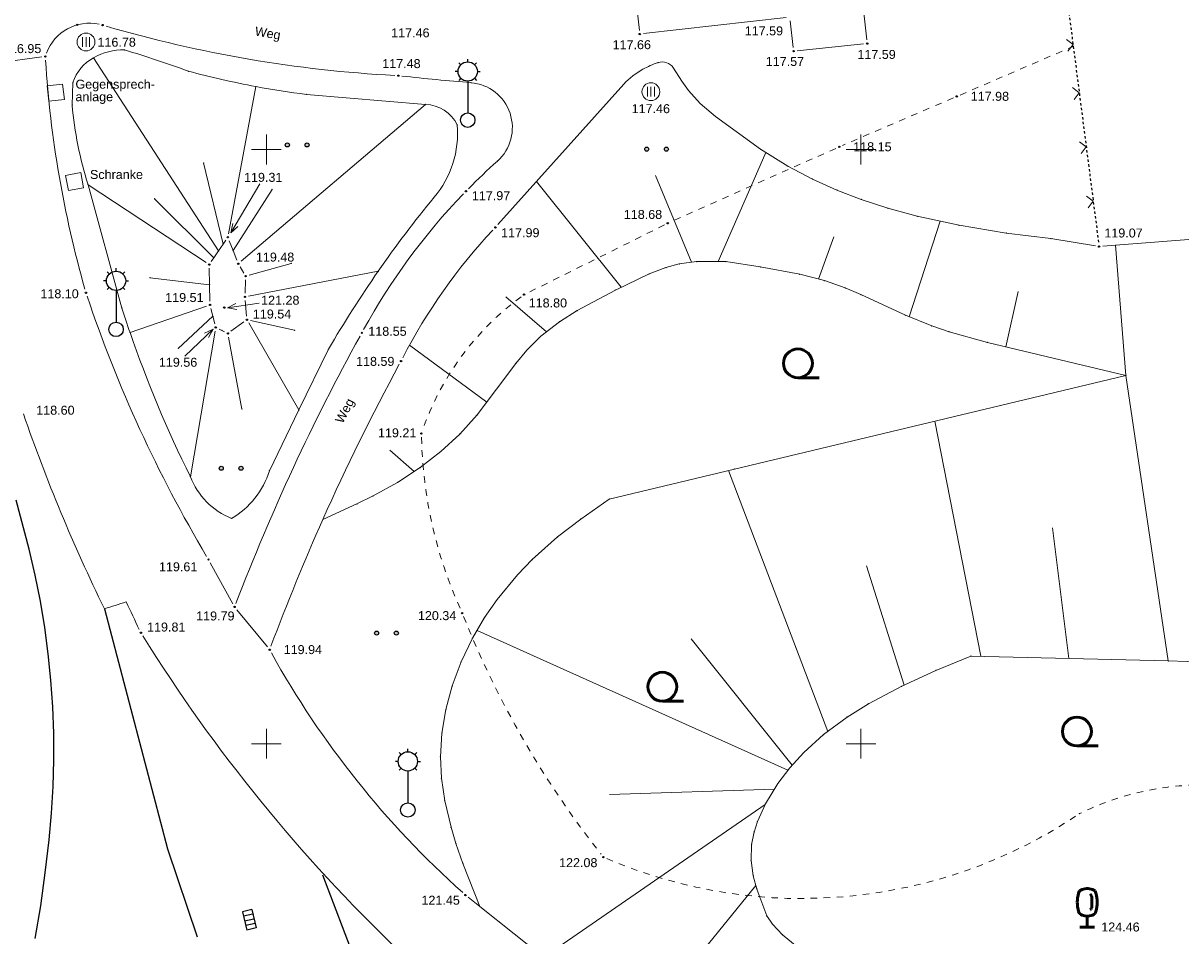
# Model space of a CAD drawing. Header units: metres. Extents: x 32377355 to 32378041, y 5707167 to 5708004.
# Tile 14 of 80: x 32377540 to 32377588, y 5707417 to 5707455. Entities that reach past the tile are written whole.
import ezdxf

# ---------------------------------------------------------------- set-up
doc = ezdxf.new("R2010")
doc.units = ezdxf.units.M
doc.header["$LTSCALE"] = 0.25
for name, pattern in [('LF1', [0]), ('LF2', [2.2, 1.1, -1.1]), ('LF33', [9.2, 0.1, 0, 9.1])]:
    doc.linetypes.add(name, pattern=pattern)
doc.layers.get('0').update_dxf_attribs({"color": 1, "linetype": 'CONTINUOUS'})
for name, color, linetype, lineweight in [('Bauwerke_ Einrichtungen_ Siedlungsf.', 201, 'CONTINUOUS', 25), ('Bauwerke_ Einrichtungen_ Verkehr', 40, 'CONTINUOUS', 25), ('Ebene 71', 71, 'CONTINUOUS', 0), ('Ebene 9082', 7, 'CONTINUOUS', 18), ('Neues Aufmaß Süd', 122, 'CONTINUOUS', 0), ('Text zu Ebene 9082', 66, 'CONTINUOUS', 0)]:
    doc.layers.add(name, color=color, linetype=linetype, lineweight=lineweight)
doc.styles.add('Schrift rechtsgenei', font='Arial.ttf')

# ---------------------------------------------------------------- blocks, each defined once
blk = doc.blocks.new('*X2')
at = {"color": 7, "linetype": 'LF1', "lineweight": 18}
for p, q in [((32377587.92322, 5707428.479045), (32377586.143723, 5707440.491003)), ((32377580.044312, 5707428.677438), (32377578.11326, 5707438.56851)), ((32377573.610555, 5707425.518502), (32377569.434865, 5707436.490877)), ((32377583.749963, 5707428.584127), (32377583.058368, 5707434.085465)), ((32377576.818133, 5707427.460417), (32377575.235222, 5707432.480487)), ((32377571.934092, 5707423.880935), (32377558.856995, 5707429.762438)), ((32377572.113568, 5707424.095182), (32377567.856675, 5707429.406027)), ((32377571.362245, 5707423.086365), (32377564.42761, 5707422.857182)), ((32377570.968803, 5707422.43578), (32377561.662685, 5707416.01396)), ((32377570.587418, 5707419.02806), (32377568.23246, 5707416.132798)), ((32377572.988835, 5707416.018543), (32377569.580575, 5707411.098482)), ((32377576.110808, 5707413.591725), (32377574.633658, 5707411.379723)), ((32377579.028818, 5707410.751667), (32377576.85121, 5707407.526117)), ((32377581.983252, 5707407.934887), (32377581.306565, 5707406.98239))]:
    blk.add_line(p, q, dxfattribs=at)
blk = doc.blocks.new('*X11')
at = {"color": 7, "linetype": 'LF1', "lineweight": 18}
for p, q in [((32377568.995185, 5707445.283267), (32377571.000008, 5707449.870248)), ((32377567.879898, 5707445.254603), (32377566.360633, 5707448.896092)), ((32377564.924405, 5707444.20049), (32377561.36, 5707448.652945)), ((32377577.029243, 5707442.957532), (32377578.328688, 5707446.981515)), ((32377573.222885, 5707444.54129), (32377573.861942, 5707446.316705)), ((32377581.092365, 5707441.692715), (32377581.618343, 5707444.023045)), ((32377561.7718, 5707442.32178), (32377560.070553, 5707443.799287)), ((32377559.263228, 5707439.363137), (32377556.016107, 5707441.76237)), ((32377556.211268, 5707436.447773), (32377555.190925, 5707437.34156))]:
    blk.add_line(p, q, dxfattribs=at)
blk = doc.blocks.new('S112')
at = {"color": 0, "lineweight": -2}
for p, q in [((-0.4, 0.4), (0, 0)), ((0, 0), (0.4, 0.4))]:
    blk.add_line(p, q, dxfattribs=at)
blk = doc.blocks.new('S324', base_point=(0, 0.5))
at = {"color": 0, "lineweight": -2}
for p, q in [((-0.5, 0.5), (0.5, 0.5)), ((-0.5, -0.5), (-0.5, 0.5)), ((0.5, 0.5), (0.5, -0.5)), ((0.5, -0.5), (-0.5, -0.5))]:
    blk.add_line(p, q, dxfattribs=at)
blk = doc.blocks.new('S163')
at = {"lineweight": -2}
blk.add_hatch(color=0, dxfattribs=at).paths.add_polyline_path([(0, 0.031635, -1), (0, -0.031635, -1)], flags=0)
at = {"color": 0, "lineweight": -2}
blk.add_circle((0, 0), 0.031635, dxfattribs=at)
blk = doc.blocks.new('S146')
at = {"color": 0, "lineweight": -2}
for p, q in [((-0.2, 0.275), (-0.2, -0.275)), ((0, 0.275), (0, -0.275)), ((0.2, -0.275), (0.2, 0.275))]:
    blk.add_line(p, q, dxfattribs=at)
blk.add_circle((0, 0), 0.5, dxfattribs=at)
blk = doc.blocks.new('Gras_ Grünanlage_ -fläche_ -land')
at = {"lineweight": -2}
h = blk.add_hatch(color=0, dxfattribs=at)
h.paths.add_polyline_path([(-0.415, 0.085, -1), (-0.415, -0.085, -1)], flags=0)
h.paths.add_polyline_path([(0.415, 0.085, -1), (0.415, -0.085, -1)], flags=0)
at = {"color": 0, "lineweight": -2}
for centre in [(-0.415, 0), (0.415, 0)]:
    blk.add_circle(centre, 0.085, dxfattribs=at)
blk = doc.blocks.new('Baumbestand_ Laubholz', base_point=(0.0007, 0))
at = {"color": 0, "lineweight": -2}
blk.add_line((-0.09557, -0.40303), (0.5, -0.40303), dxfattribs=at)
blk.add_circle((-0.09557, 0), 0.40443, dxfattribs=at)
blk = doc.blocks.new('Straßensinkkasten (NW)', base_point=(0, 0.25))
at = {"color": 0, "lineweight": -2}
for p, q in [((-0.5, 0.25), (0.5, 0.25)), ((-0.5, 0.25), (-0.5, -0.25)), ((-0.25, 0.25), (-0.25, -0.25)), ((0, -0.25), (0, 0.25)), ((0.25, 0.25), (0.25, -0.25)), ((0.5, 0.25), (0.5, -0.25)), ((-0.5, -0.25), (0.5, -0.25))]:
    blk.add_line(p, q, dxfattribs=at)
blk = doc.blocks.new('Laterne_ elektrisch', base_point=(0, -0.3945))
at = {"color": 0, "lineweight": -2}
for p, q in [((-0.0996, 0.4165), (-0.1295, 0.4465)), ((0, 0.45775), (0, 0.5)), ((0.0996, 0.4165), (0.1295, 0.4465)), ((-0.14085, 0.3169), (-0.1831, 0.3169)), ((-0.0996, 0.2173), (-0.1295, 0.1875)), ((0, 0.17605), (0, -0.28875)), ((0.0996, 0.2173), (0.1295, 0.1875)), ((0.14085, 0.3169), (0.1831, 0.3169))]:
    blk.add_line(p, q, dxfattribs=at)
for centre, radius in [((0, 0.3169), 0.14085), ((0, -0.3945), 0.10565)]:
    blk.add_circle(centre, radius, dxfattribs=at)
blk = doc.blocks.new('Laubbaum', base_point=(0, -0.5))
at = {"color": 0, "lineweight": -2}
for p, q in [((-0.248985, 0.261985), (-0.23832, 0.32084)), ((-0.23832, 0.32084), (-0.223465, 0.378775)), ((-0.223465, 0.378775), (-0.2045, 0.4355)), ((-0.2045, 0.4355), (-0.170865, 0.45636)), ((-0.170865, 0.45636), (-0.13513, 0.47336)), ((-0.13513, 0.47336), (-0.097725, 0.4863)), ((-0.097725, 0.4863), (-0.05912, 0.495015)), ((-0.05912, 0.495015), (-0.01979, 0.4994)), ((-0.01979, 0.4994), (0.01979, 0.4994)), ((0.01979, 0.4994), (0.05912, 0.495015)), ((0.05912, 0.495015), (0.097725, 0.4863)), ((0.072, 0.3585), (0.09129, 0.335215)), ((0.09129, 0.335215), (0.105485, 0.308515)), ((0.097725, 0.4863), (0.13513, 0.47336)), ((0.105485, 0.308515), (0.114, 0.2795)), ((0.13513, 0.47336), (0.170865, 0.45636)), ((0.170865, 0.45636), (0.2045, 0.4355)), ((0.2045, 0.4355), (0.223465, 0.378775)), ((0.223465, 0.378775), (0.23832, 0.32084)), ((0.23832, 0.32084), (0.248985, 0.261985)), ((-0.25755, 0.14275), (-0.255405, 0.20252)), ((-0.255405, 0.08298), (-0.25755, 0.14275)), ((-0.255405, 0.20252), (-0.248985, 0.261985)), ((-0.248985, 0.023515), (-0.255405, 0.08298)), ((-0.23832, -0.03534), (-0.248985, 0.023515)), ((0.114, 0), (0.104515, -0.021505)), ((0.114, 0.2795), (0.118245, 0.13975)), ((0.118245, 0.13975), (0.114, 0)), ((0.248985, 0.023515), (0.23832, -0.03534)), ((0.248985, 0.261985), (0.255405, 0.20252)), ((0.255405, 0.08298), (0.248985, 0.023515)), ((0.255405, 0.20252), (0.25755, 0.14275)), ((0.25755, 0.14275), (0.255405, 0.08298)), ((-0.223465, -0.093275), (-0.23832, -0.03534)), ((-0.2045, -0.15), (-0.223465, -0.093275)), ((-0.17082, -0.170725), (-0.2045, -0.15)), ((-0.135065, -0.187615), (-0.17082, -0.170725)), ((-0.097665, -0.200465), (-0.135065, -0.187615)), ((-0.05908, -0.20912), (-0.097665, -0.200465)), ((-0.019775, -0.213475), (-0.05908, -0.20912)), ((0.019775, -0.213475), (-0.019775, -0.213475)), ((0, -0.2205), (0, -0.5)), ((0.05908, -0.20912), (0.019775, -0.213475)), ((0.097665, -0.200465), (0.05908, -0.20912)), ((0.09082, -0.04061), (0.0735, -0.0565)), ((0.104515, -0.021505), (0.09082, -0.04061)), ((0.135065, -0.187615), (0.097665, -0.200465)), ((0.17082, -0.170725), (0.135065, -0.187615)), ((0.2045, -0.15), (0.17082, -0.170725)), ((0.223465, -0.093275), (0.2045, -0.15)), ((0.23832, -0.03534), (0.223465, -0.093275)), ((0.1905, -0.5), (-0.1905, -0.5))]:
    blk.add_line(p, q, dxfattribs=at)

msp = doc.modelspace()

# ---------------------------------------------------------------- linework, layer by layer
at = {"layer": 'Bauwerke_ Einrichtungen_ Verkehr', "color": 37, "linetype": 'Continuous', "lineweight": 25, "true_color": 0x805c3b}
for p, q in [((32377540.025722, 5707433.184003), (32377539.482723, 5707435.248003)), ((32377540.278723, 5707432.093003), (32377540.025722, 5707433.184003)), ((32377540.496723, 5707430.995002), (32377540.278723, 5707432.093003)), ((32377540.680723, 5707429.890003), (32377540.496723, 5707430.995002)), ((32377543.187723, 5707430.676002), (32377545.845723, 5707420.572003)), ((32377540.827723, 5707428.780002), (32377540.680723, 5707429.890003)), ((32377540.939723, 5707427.667003), (32377540.827723, 5707428.780002)), ((32377541.015723, 5707426.550002), (32377540.939723, 5707427.667003)), ((32377541.056722, 5707425.431002), (32377541.015723, 5707426.550002)), ((32377541.060723, 5707424.312002), (32377541.056722, 5707425.431002)), ((32377541.028723, 5707423.193002), (32377541.060723, 5707424.312002)), ((32377540.961723, 5707422.075002), (32377541.028723, 5707423.193002)), ((32377540.858723, 5707420.960002), (32377540.961723, 5707422.075002)), ((32377540.702723, 5707419.568002), (32377540.858723, 5707420.960002)), ((32377545.845723, 5707420.572003), (32377547.086723, 5707416.873003)), ((32377540.508723, 5707418.181002), (32377540.702723, 5707419.568002)), ((32377554.290723, 5707414.411002), (32377552.379723, 5707419.465002)), ((32377540.276723, 5707416.799003), (32377540.508723, 5707418.181002))]:
    msp.add_line(p, q, dxfattribs=at)
at = {"layer": 'Ebene 71', "color": 7, "linetype": 'Continuous', "lineweight": 9}
for p, q in [((32377549.999722, 5707449.372003), (32377549.999722, 5707450.622003)), ((32377574.999722, 5707449.372003), (32377574.999722, 5707450.622003)), ((32377549.374722, 5707449.997003), (32377550.624722, 5707449.997003)), ((32377574.374722, 5707449.997003), (32377575.624722, 5707449.997003)), ((32377549.999722, 5707424.372003), (32377549.999722, 5707425.622003)), ((32377574.999722, 5707424.372003), (32377574.999722, 5707425.622003)), ((32377549.374722, 5707424.997003), (32377550.624722, 5707424.997003)), ((32377574.374722, 5707424.997003), (32377575.624722, 5707424.997003))]:
    msp.add_line(p, q, dxfattribs=at)
at = {"layer": 'Neues Aufmaß Süd', "color": 7, "linetype": 'LF33', "lineweight": 25}
for p, q in [((32377582.14035, 5707468.224697), (32377583.93076, 5707454.331848)), ((32377583.93076, 5707454.331848), (32377584.996093, 5707446.065305))]:
    msp.add_line(p, q, dxfattribs=at)
at = {"layer": 'Neues Aufmaß Süd', "color": 7, "linetype": 'LF1', "lineweight": 18}
for p, q in [((32377565.533108, 5707456.359853), (32377565.683733, 5707455.006622)), ((32377575.25159, 5707454.604605, 117.59), (32377575.123853, 5707455.742398, 117.6)), ((32377565.853328, 5707454.871108, 117.653), (32377571.855115, 5707455.543895, 117.595)), ((32377572.02523, 5707455.40844, 117.59), (32377572.154213, 5707454.284563, 117.572)), ((32377572.32447, 5707454.147785, 117.57), (32377575.115973, 5707454.43622, 117.588)), ((32377540.551502, 5707453.88773), (32377536.084888, 5707453.292912)), ((32377547.985723, 5707445.727002), (32377542.72565, 5707453.849143)), ((32377567.114567, 5707453.420705), (32377567.463723, 5707452.876002)), ((32377541.860142, 5707452.816117), (32377541.832225, 5707451.866852)), ((32377565.030122, 5707452.748202), (32377559.730207, 5707446.83436)), ((32377567.463723, 5707452.876002), (32377567.749722, 5707452.483002)), ((32377548.404795, 5707446.452977), (32377549.556198, 5707452.645193)), ((32377556.685433, 5707451.894772), (32377551.687828, 5707452.31357)), ((32377567.749722, 5707452.483002), (32377568.235723, 5707451.934003)), ((32377548.935608, 5707445.291595), (32377556.685433, 5707451.894772)), ((32377568.235723, 5707451.934003), (32377568.878723, 5707451.389003)), ((32377568.878723, 5707451.389003), (32377570.783723, 5707450.005002)), ((32377570.783723, 5707450.005002), (32377571.929722, 5707449.291002)), ((32377548.181223, 5707446.014503), (32377547.360963, 5707449.432185)), ((32377571.929722, 5707449.291002), (32377572.958723, 5707448.750002)), ((32377547.466598, 5707445.236652), (32377542.502295, 5707448.516507)), ((32377542.502295, 5707448.516507), (32377543.926195, 5707443.323467)), ((32377572.958723, 5707448.750002), (32377573.992723, 5707448.287003)), ((32377547.790222, 5707445.439502), (32377545.294913, 5707447.92453)), ((32377548.597723, 5707445.747003), (32377550.236678, 5707448.315402)), ((32377573.992723, 5707448.287003), (32377575.017723, 5707447.894002)), ((32377575.017723, 5707447.894002), (32377576.139722, 5707447.527002)), ((32377576.139722, 5707447.527002), (32377577.371723, 5707447.190003)), ((32377577.371723, 5707447.190003), (32377579.129723, 5707446.807002)), ((32377579.129723, 5707446.807002), (32377581.111722, 5707446.483002)), ((32377581.111722, 5707446.483002), (32377582.991723, 5707446.247003)), ((32377585.70821, 5707445.968065), (32377592.938723, 5707446.543003)), ((32377547.985723, 5707445.727002), (32377548.181223, 5707446.014503)), ((32377548.181223, 5707446.014503), (32377548.290373, 5707446.175018)), ((32377548.433533, 5707446.159335), (32377548.597723, 5707445.747003)), ((32377582.991723, 5707446.247003), (32377584.864208, 5707445.938005)), ((32377585.1688, 5707445.925175), (32377585.70821, 5707445.968065)), ((32377585.70821, 5707445.968065), (32377586.143723, 5707440.491003)), ((32377547.68107, 5707445.278987), (32377547.790222, 5707445.439502)), ((32377547.790222, 5707445.439502), (32377547.985723, 5707445.727002)), ((32377548.597723, 5707445.747003), (32377548.761913, 5707445.33467)), ((32377547.612723, 5707444.305502), (32377547.597985, 5707444.998475)), ((32377548.896425, 5707445.05955, 119.492), (32377549.049018, 5707444.799452, 119.513)), ((32377549.274545, 5707444.708592), (32377551.042, 5707445.20587)), ((32377566.091722, 5707444.761002), (32377566.800723, 5707445.027002)), ((32377566.800723, 5707445.027002), (32377567.362723, 5707445.180003)), ((32377567.362723, 5707445.180003), (32377568.083723, 5707445.284002)), ((32377568.083723, 5707445.284002), (32377569.323723, 5707445.283002)), ((32377569.323723, 5707445.283002), (32377570.770723, 5707445.054003)), ((32377570.770723, 5707445.054003), (32377572.425723, 5707444.745002)), ((32377547.612723, 5707444.305502), (32377545.099475, 5707444.602098)), ((32377549.121953, 5707444.513512, 119.533), (32377549.10449, 5707443.95149, 119.566)), ((32377549.250515, 5707443.827032), (32377554.703035, 5707444.876768)), ((32377564.679722, 5707444.083003), (32377566.091722, 5707444.761002)), ((32377572.425723, 5707444.745002), (32377573.462723, 5707444.480003)), ((32377573.462723, 5707444.480003), (32377574.339722, 5707444.174003)), ((32377547.627457, 5707443.61253), (32377547.612723, 5707444.305502)), ((32377563.071723, 5707443.223002), (32377564.679722, 5707444.083003)), ((32377574.339722, 5707444.174003), (32377575.003723, 5707443.893002)), ((32377549.11246, 5707443.644968, 119.569), (32377549.166983, 5707442.990035, 119.546)), ((32377575.003723, 5707443.893002), (32377576.869723, 5707443.022002)), ((32377547.485498, 5707443.409087), (32377544.26513, 5707442.302255)), ((32377547.751223, 5707442.984502), (32377547.66852, 5707443.310162)), ((32377562.319722, 5707442.747003), (32377563.071723, 5707443.223002)), ((32377576.869723, 5707443.022002), (32377577.980723, 5707442.573002)), ((32377547.751223, 5707442.984502), (32377546.29523, 5707441.625175)), ((32377547.833923, 5707442.65884), (32377547.751223, 5707442.984502)), ((32377549.055503, 5707442.746717, 119.548), (32377548.50594, 5707442.347285, 119.585)), ((32377549.256338, 5707442.703917), (32377551.36682, 5707439.037985)), ((32377549.329613, 5707442.80362), (32377551.183343, 5707442.390785)), ((32377561.542723, 5707442.144002), (32377562.319722, 5707442.747003)), ((32377577.980723, 5707442.573002), (32377578.711723, 5707442.327003)), ((32377547.845927, 5707442.35862), (32377546.801975, 5707436.232068)), ((32377548.126722, 5707442.383503), (32377548.009288, 5707442.441758)), ((32377548.244155, 5707442.325245), (32377548.126722, 5707442.383503)), ((32377548.40961, 5707442.105992), (32377548.968945, 5707439.077372)), ((32377560.945723, 5707441.549003), (32377561.542723, 5707442.144002)), ((32377578.711723, 5707442.327003), (32377580.317722, 5707441.877002)), ((32377551.36682, 5707439.037985), (32377552.609237, 5707441.592625)), ((32377560.483723, 5707440.996002), (32377560.945723, 5707441.549003)), ((32377580.317722, 5707441.877002), (32377586.143723, 5707440.491003)), ((32377558.867723, 5707438.834002), (32377560.483723, 5707440.996002)), ((32377586.143723, 5707440.491003), (32377569.681722, 5707436.550002)), ((32377550.1244, 5707436.483347), (32377551.36682, 5707439.037985)), ((32377558.130723, 5707438.022002), (32377558.867723, 5707438.834002)), ((32377557.334723, 5707437.289002), (32377558.130723, 5707438.022002)), ((32377556.469723, 5707436.617003), (32377557.334723, 5707437.289002)), ((32377555.516723, 5707435.993002), (32377556.469723, 5707436.617003)), ((32377569.681722, 5707436.550002), (32377564.416723, 5707435.289002)), ((32377554.486722, 5707435.424003), (32377555.516723, 5707435.993002)), ((32377553.807723, 5707435.090002), (32377554.486722, 5707435.424003)), ((32377564.416723, 5707435.289002), (32377563.218722, 5707434.450002)), ((32377552.37407, 5707434.434675), (32377553.807723, 5707435.090002)), ((32377563.218722, 5707434.450002), (32377562.243723, 5707433.698002)), ((32377562.243723, 5707433.698002), (32377561.180723, 5707432.746002)), ((32377547.637738, 5707432.612452, 119.623), (32377548.587708, 5707430.88555, 119.774)), ((32377561.180723, 5707432.746002), (32377560.558722, 5707432.100003)), ((32377560.558722, 5707432.100003), (32377559.706723, 5707431.069002)), ((32377559.706723, 5707431.069002), (32377559.174723, 5707430.304003)), ((32377548.759165, 5707430.632315, 119.796), (32377550.041278, 5707429.070687, 119.933)), ((32377559.174723, 5707430.304003), (32377558.663723, 5707429.433002)), ((32377558.663723, 5707429.433002), (32377558.189723, 5707428.438002)), ((32377558.189723, 5707428.438002), (32377557.816723, 5707427.433002)), ((32377579.624722, 5707428.688002), (32377578.153723, 5707428.084002)), ((32377587.92322, 5707428.479045), (32377579.624722, 5707428.688002)), ((32377589.64524, 5707428.422997), (32377587.92322, 5707428.479045)), ((32377578.153723, 5707428.084002), (32377576.718722, 5707427.414002)), ((32377557.816723, 5707427.433002), (32377557.551723, 5707426.444002)), ((32377576.718722, 5707427.414002), (32377575.313723, 5707426.682002)), ((32377557.551723, 5707426.444002), (32377557.383723, 5707425.445002)), ((32377575.313723, 5707426.682002), (32377574.417723, 5707426.120002)), ((32377574.417723, 5707426.120002), (32377573.428723, 5707425.383003)), ((32377557.383723, 5707425.445002), (32377557.320723, 5707424.453002)), ((32377573.428723, 5707425.383003), (32377572.597723, 5707424.626002)), ((32377572.597723, 5707424.626002), (32377572.016723, 5707423.989002)), ((32377557.320723, 5707424.453002), (32377557.360723, 5707423.546002)), ((32377557.360723, 5707423.546002), (32377557.496723, 5707422.602002)), ((32377572.016723, 5707423.989002), (32377571.506723, 5707423.322003)), ((32377571.506723, 5707423.322003), (32377570.983723, 5707422.469003)), ((32377557.496723, 5707422.602002), (32377557.763723, 5707421.483002)), ((32377570.983723, 5707422.469003), (32377570.648722, 5707421.723002)), ((32377570.648722, 5707421.723002), (32377570.508723, 5707421.281003)), ((32377557.763723, 5707421.483002), (32377557.971723, 5707420.806002)), ((32377570.508723, 5707421.281003), (32377570.405723, 5707420.753003)), ((32377557.971723, 5707420.806002), (32377558.266723, 5707419.960002)), ((32377570.405723, 5707420.753003), (32377570.383723, 5707420.087002)), ((32377558.266723, 5707419.960002), (32377558.97084, 5707418.156372)), ((32377570.383723, 5707420.087002), (32377570.475722, 5707419.446003)), ((32377570.475722, 5707419.446003), (32377570.626722, 5707418.881002)), ((32377570.626722, 5707418.881002), (32377571.038723, 5707417.753003)), ((32377558.97084, 5707418.156372), (32377558.490875, 5707418.538372)), ((32377562.581567, 5707415.28263), (32377558.97084, 5707418.156372)), ((32377571.038723, 5707417.753003), (32377571.288723, 5707417.405002)), ((32377571.288723, 5707417.405002), (32377571.705722, 5707416.959002)), ((32377571.705722, 5707416.959002), (32377572.299723, 5707416.472002))]:
    msp.add_line(p, q, dxfattribs=at)
at = {"layer": 'Neues Aufmaß Süd', "color": 7, "linetype": 'LF2', "lineweight": 18}
for p, q in [((32377579.170832, 5707452.288575), (32377583.93076, 5707454.331848)), ((32377578.88861, 5707452.167427, 117.98), (32377574.229833, 5707450.167575, 118.144)), ((32377573.948475, 5707450.044452, 118.159), (32377567.017967, 5707446.95355, 118.669)), ((32377566.74019, 5707446.82269, 118.682), (32377560.973253, 5707443.958313, 118.792))]:
    msp.add_line(p, q, dxfattribs=at)
at = {"layer": 'Neues Aufmaß Süd', "color": 7, "linetype": 'LF1', "lineweight": 18}
for centre, radius, start, end in [((32377542.563843, 5707453.373313, 116.879), 1.935446, 78.0415128, 159.4156228), ((32377558.219463, 5707506.128495, 117.146), 53.093708, 253.6360977, 266.9509507), ((32377586.28373, 5707456.625862, 117.523), 45.660966, 183.605103, 195.898695), ((32377543.642492, 5707452.201887), 1.885219, 119.099791, 160.985138), ((32377543.9595, 5707451.753855), 2.431586, 88.1530963, 120.4925493), ((32377529.60263, 5707406.411327), 49.906126, 69.9430352, 73.1870702), ((32377556.239668, 5707488.58876), 36.559661, 254.9039573, 259.4665253), ((32377567.528455, 5707450.355985), 3.458955, 119.3889401, 136.2430091), ((32377567.533888, 5707450.359052), 3.458953, 107.8723755, 119.4922935), ((32377566.643913, 5707453.119017), 0.559045, 32.6596683, 107.8723053), ((32377567.399737, 5707559.798787), 107.352927, 263.74398537, 265.29967037), ((32377558.44746, 5707450.917792), 1.89548, 311.8616885, 85.2996295), ((32377556.239668, 5707488.58876), 36.559659, 259.466522, 262.847861), ((32377557.40165, 5707453.238567), 15.629734, 185.0349368, 197.5849958), ((32377556.631575, 5707450.341098), 1.554607, 26.2741379, 88.0146859), ((32377553.900815, 5707450.675305), 4.139913, 319.4919639, 4.9048109), ((32377577.637625, 5707429.501242), 26.860929, 131.8617295, 135.4419155), ((32377577.637625, 5707429.501242, 118.261), 26.860927, 136.0970282, 151.2577662), ((32377595.38047, 5707416.63346), 49.521088, 140.7193839, 145.2268359), ((32377577.18701, 5707430.128885, 118.289), 24.157684, 136.9881258, 152.6390988), ((32377595.38047, 5707416.63346), 49.521089, 145.2268371, 149.7342891), ((32377596.462675, 5707461.988455, 118.853), 56.975173, 198.5907764, 210.7248924), ((32377592.30028, 5707458.811837), 50.793127, 197.7539786, 198.9677406), ((32377592.30028, 5707458.811837), 50.793129, 198.9677406, 206.3941556), ((32377632.81025, 5707398.712442, 119.17), 90.041348, 151.15761343, 159.05854343), ((32377637.800843, 5707396.408157), 93.508018, 151.5462011, 156.0044401), ((32377608.009263, 5707462.40374), 72.169811, 199.02500069, 206.08003169), ((32377549.711285, 5707437.363967), 3.121743, 201.2590869, 247.8241949), ((32377546.719175, 5707437.544112), 3.566622, 300.5673737, 342.6976157), ((32377637.800843, 5707396.408157), 93.508017, 156.00443934, 159.53887534), ((32377521.885382, 5707499.630277), 72.169812, 287.1677122, 287.9312642), ((32377609.599358, 5707461.279932), 72.169811, 204.83687033, 205.85845033), ((32377602.69162, 5707465.569692, 120.586), 68.187536, 211.90221881, 226.25536781), ((32377583.95593, 5707447.489487, 120.695), 38.564776, 208.9582558, 228.2095018)]:
    msp.add_arc(centre, radius, start, end, dxfattribs=at)
at = {"layer": 'Neues Aufmaß Süd', "color": 7, "linetype": 'LF2', "lineweight": 18}
for centre, radius, start, end in [((32377567.652897, 5707434.337612, 119.003), 11.735502, 126.2637415, 160.8137815), ((32377575.079238, 5707438.28853, 119.778), 18.561063, 181.213444, 204.346549), ((32377595.777733, 5707445.35039, 121.21), 40.376366, 201.8024319, 218.2612559), ((32377589.399767, 5707411.464565), 11.803816, 78.3414167, 116.1851027), ((32377572.516665, 5707439.34432), 20.86009, 246.8348954, 304.0317744)]:
    msp.add_arc(centre, radius, start, end, dxfattribs=at)
at = {"layer": 'Neues Aufmaß Süd', "color": 7, "lineweight": 18}
for p in [(32377583.93076, 5707454.331848), (32377542.72565, 5707453.849143), (32377544.037868, 5707454.184178), (32377546.718148, 5707453.290753), (32377566.472343, 5707453.651085), (32377567.114567, 5707453.420705), (32377541.860142, 5707452.816117), (32377558.602785, 5707452.806897), (32377567.463723, 5707452.876002), (32377549.556198, 5707452.645193), (32377551.687828, 5707452.31357), (32377567.749722, 5707452.483002), (32377541.832225, 5707451.866852), (32377556.685433, 5707451.894772), (32377568.235723, 5707451.934003), (32377568.878723, 5707451.389003), (32377558.02557, 5707451.02927), (32377570.783723, 5707450.005002), (32377547.360963, 5707449.432185), (32377559.71238, 5707449.50612), (32377571.929722, 5707449.291002), (32377542.502295, 5707448.516507), (32377572.958723, 5707448.750002), (32377545.294913, 5707447.92453), (32377550.236678, 5707448.315402), (32377557.048453, 5707447.986205), (32377573.992723, 5707448.287003), (32377575.017723, 5707447.894002), (32377576.139722, 5707447.527002), (32377577.371723, 5707447.190003), (32377579.129723, 5707446.807002), (32377581.111722, 5707446.483002), (32377548.181223, 5707446.014503), (32377582.991723, 5707446.247003), (32377585.70821, 5707445.968065), (32377547.790222, 5707445.439502), (32377547.985723, 5707445.727002), (32377548.597723, 5707445.747003), (32377551.042, 5707445.20587), (32377566.800723, 5707445.027002), (32377567.362723, 5707445.180003), (32377568.083723, 5707445.284002), (32377569.323723, 5707445.283002), (32377570.770723, 5707445.054003), (32377545.099475, 5707444.602098), (32377554.703035, 5707444.876768), (32377566.091722, 5707444.761002), (32377572.425723, 5707444.745002), (32377573.462723, 5707444.480003), (32377547.612723, 5707444.305502), (32377564.679722, 5707444.083003), (32377574.339722, 5707444.174003), (32377575.003723, 5707443.893002), (32377543.926195, 5707443.323467), (32377563.071723, 5707443.223002), (32377576.869723, 5707443.022002), (32377547.751223, 5707442.984502), (32377562.319722, 5707442.747003), (32377577.980723, 5707442.573002), (32377544.26513, 5707442.302255), (32377548.126722, 5707442.383503), (32377551.183343, 5707442.390785), (32377561.542723, 5707442.144002), (32377578.711723, 5707442.327003), (32377546.29523, 5707441.625175), (32377552.609237, 5707441.592625), (32377560.945723, 5707441.549003), (32377580.317722, 5707441.877002), (32377560.483723, 5707440.996002), (32377586.143723, 5707440.491003), (32377548.968945, 5707439.077372), (32377551.36682, 5707439.037985), (32377558.867723, 5707438.834002), (32377558.130723, 5707438.022002), (32377557.334723, 5707437.289002), (32377546.801975, 5707436.232068), (32377550.1244, 5707436.483347), (32377556.469723, 5707436.617003), (32377569.681722, 5707436.550002), (32377555.516723, 5707435.993002), (32377554.486722, 5707435.424003), (32377564.416723, 5707435.289002), (32377553.807723, 5707435.090002), (32377548.532985, 5707434.473137), (32377552.37407, 5707434.434675), (32377563.218722, 5707434.450002), (32377562.243723, 5707433.698002), (32377561.180723, 5707432.746002), (32377560.558722, 5707432.100003), (32377559.706723, 5707431.069002), (32377559.174723, 5707430.304003), (32377558.663723, 5707429.433002), (32377558.189723, 5707428.438002), (32377579.624722, 5707428.688002), (32377587.92322, 5707428.479045), (32377578.153723, 5707428.084002), (32377557.816723, 5707427.433002), (32377576.718722, 5707427.414002), (32377557.551723, 5707426.444002), (32377575.313723, 5707426.682002), (32377574.417723, 5707426.120002), (32377557.383723, 5707425.445002), (32377573.428723, 5707425.383003), (32377572.597723, 5707424.626002), (32377557.320723, 5707424.453002), (32377557.360723, 5707423.546002), (32377572.016723, 5707423.989002), (32377571.506723, 5707423.322003), (32377557.496723, 5707422.602002), (32377570.983723, 5707422.469003), (32377570.648722, 5707421.723002), (32377584.191068, 5707422.056993), (32377557.763723, 5707421.483002), (32377570.508723, 5707421.281003), (32377557.971723, 5707420.806002), (32377570.405723, 5707420.753003), (32377558.266723, 5707419.960002), (32377570.383723, 5707420.087002), (32377570.475722, 5707419.446003), (32377570.626722, 5707418.881002), (32377558.916723, 5707418.295002), (32377558.97084, 5707418.156372), (32377571.038723, 5707417.753003), (32377571.288723, 5707417.405002), (32377571.705722, 5707416.959002)]:
    msp.add_point(p, dxfattribs=at)
at = {"layer": 'Text zu Ebene 9082', "color": 7, "linetype": 'Continuous', "lineweight": 18}
for points in [[(32377549.72216, 5707448.55485), (32377548.497242, 5707446.494495)], [(32377548.581433, 5707446.88071), (32377548.497242, 5707446.494495), (32377548.796323, 5707446.752955)], [(32377549.700908, 5707443.526247), (32377548.362048, 5707443.339917)], [(32377548.716238, 5707443.515415), (32377548.362048, 5707443.339917), (32377548.750698, 5707443.267803)], [(32377546.573695, 5707441.30388), (32377547.75455, 5707442.440047)], [(32377547.57099, 5707442.089967), (32377547.75455, 5707442.440047), (32377547.397655, 5707442.27012)]]:
    msp.add_lwpolyline(points, dxfattribs=at)

# ---------------------------------------------------------------- block references
at = {"layer": 'Bauwerke_ Einrichtungen_ Siedlungsf.', "color": 7, "lineweight": 25, "xscale": 0.8, "yscale": 0.8, "zscale": 0.8, "rotation": 283.424}
msp.add_blockref('Straßensinkkasten (NW)', (32377549.474723, 5707417.636002), dxfattribs=at)
at = {"layer": 'Ebene 9082', "color": 7, "lineweight": 25, "xscale": 2.875, "yscale": 2.875, "zscale": 2.875}
for p in [(32377558.465723, 5707451.231003, 117.674), (32377543.677723, 5707442.427002, 118.239), (32377555.948723, 5707422.210002, 120.878)]:
    msp.add_blockref('Laterne_ elektrisch', p, dxfattribs=at)
at = {"layer": 'Ebene 9082', "color": 116, "lineweight": 25, "true_color": 0x008230}
for p in [(32377551.29564, 5707450.186662), (32377566.406985, 5707450.009247), (32377548.515942, 5707436.586145), (32377555.049505, 5707429.652305)]:
    msp.add_blockref('Gras_ Grünanlage_ -fläche_ -land', p, dxfattribs=at)
at = {"layer": 'Ebene 9082', "color": 116, "lineweight": 50, "true_color": 0x008230}
for name, p, xscale, yscale, zscale in [('Baumbestand_ Laubholz', (32377572.496075, 5707441.002145), 1.5, 1.5, 1.5), ('Baumbestand_ Laubholz', (32377566.794353, 5707427.396262), 1.5, 1.5, 1.5), ('Baumbestand_ Laubholz', (32377584.230213, 5707425.511412), 1.5, 1.5, 1.5), ('Laubbaum', (32377584.519723, 5707417.283002, 124.458), 1.625, 1.625, 1.625)]:
    msp.add_blockref(name, p, dxfattribs=dict(at, xscale=xscale, yscale=yscale, zscale=zscale))
at = {"layer": 'Neues Aufmaß Süd', "color": 7, "lineweight": 25, "xscale": 0.88, "yscale": 0.88, "zscale": 0.88}
for p in [(32377542.041723, 5707455.237002, 116.763), (32377543.113722, 5707455.229002, 116.808), (32377565.700723, 5707454.854002, 117.655), (32377575.268723, 5707454.452003, 117.589), (32377540.703722, 5707453.908002, 116.95), (32377572.171723, 5707454.132002, 117.569), (32377555.548723, 5707453.102002, 117.485), (32377579.029723, 5707452.228002, 117.975), (32377574.088723, 5707450.107002, 118.149), (32377558.390723, 5707448.238002, 117.969), (32377566.877723, 5707446.891002, 118.679), (32377559.627723, 5707446.720002, 117.99), (32377548.376722, 5707446.302002, 119.309), (32377585.015723, 5707445.913003, 119.067), (32377547.594723, 5707445.152002, 119.374), (32377548.818723, 5707445.192002, 119.481), (32377549.126722, 5707444.667003, 119.524), (32377542.411722, 5707443.970002, 118.096), (32377547.630723, 5707443.459002, 119.508), (32377549.099723, 5707443.798003, 119.575), (32377560.835723, 5707443.890003, 118.795), (32377548.225722, 5707443.347002, 121.28), (32377547.871723, 5707442.510002, 119.559), (32377549.179722, 5707442.837002, 119.54), (32377548.381723, 5707442.257002, 119.593), (32377554.012722, 5707442.283002, 118.553), (32377555.661722, 5707441.095002, 118.589), (32377556.519723, 5707438.049003, 119.211), (32377547.563723, 5707432.747003, 119.611), (32377548.661722, 5707430.751002, 119.786), (32377558.232723, 5707430.497003, 120.345), (32377544.722723, 5707429.665002, 119.807), (32377550.138723, 5707428.952003, 119.943), (32377564.169723, 5707420.227002, 122.075), (32377558.370723, 5707418.634003, 121.447)]:
    msp.add_blockref('S163', p, dxfattribs=at)
at = {"layer": 'Neues Aufmaß Süd', "color": 7, "lineweight": 18, "xscale": 0.75, "yscale": 0.75, "zscale": 0.75}
for p in [(32377542.413723, 5707454.519002, 116.778), (32377566.169723, 5707452.428002, 117.462)]:
    msp.add_blockref('S146', p, dxfattribs=at)
at = {"layer": 'Neues Aufmaß Süd', "color": 7, "lineweight": 18}
for name, p, xscale, yscale, zscale, rotation in [('S112', (32377583.92068, 5707454.410072), 0.625, 0.625, 0.625, 97.344), ('S324', (32377541.107723, 5707452.709002, 117.023), 0.65, 0.65, 0.65, 6.323), ('S112', (32377584.181752, 5707452.38426), 0.625, 0.625, 0.625, 97.344), ('S112', (32377584.475728, 5707450.103125), 0.625, 0.625, 0.625, 97.344), ('S324', (32377541.874722, 5707448.968003, 117.457), 0.65, 0.65, 0.65, 10.487), ('S112', (32377584.769705, 5707447.82199), 0.625, 0.625, 0.625, 97.344)]:
    msp.add_blockref(name, p, dxfattribs=dict(at, xscale=xscale, yscale=yscale, zscale=zscale, rotation=rotation))
for name in ['*X11', '*X2']:
    msp.add_blockref(name, (0, 0), dxfattribs=at)

# ---------------------------------------------------------------- texts
at = {"layer": 'Neues Aufmaß Süd', "color": 7, "lineweight": 18, "char_height": 0.3775, "attachment_point": 7, "line_spacing_factor": 0.69, "style": 'Schrift rechtsgenei'}
for insert, rotation in [((32377549.474995, 5707454.68475), 350.2933951), ((32377553.307393, 5707438.385583), 62.5059303)]:
    msp.add_mtext('Weg', dxfattribs=dict(at, insert=insert, rotation=rotation))
for s, insert in [('Gegensprech-', (32377541.969928, 5707452.440875)), ('anlage', (32377541.969928, 5707451.912375)), ('Schranke', (32377542.58141, 5707448.751488))]:
    msp.add_mtext(s, dxfattribs=dict(at, insert=insert))
at = {"layer": 'Text zu Ebene 9082', "color": 7, "lineweight": 18, "char_height": 0.3775, "attachment_point": 7, "line_spacing_factor": 0.69, "style": 'Schrift rechtsgenei'}
for s, insert in [('117.46', (32377555.248135, 5707454.710007, 117.455)), ('117.59', (32377570.115213, 5707454.792515, 117.593)), ('116.78', (32377542.89598, 5707454.315483, 116.778)), ('117.66', (32377564.55776, 5707454.21036, 117.655)), ('116.95', (32377538.921725, 5707454.045712, 116.95)), ('117.59', (32377574.852545, 5707453.80055, 117.589)), ('117.48', (32377554.87111, 5707453.41502, 117.485)), ('117.57', (32377570.999878, 5707453.505498, 117.569)), ('117.98', (32377579.618623, 5707452.039253, 117.975)), ('117.46', (32377565.359325, 5707451.519898, 117.462)), ('118.15', (32377574.677623, 5707449.918252, 118.149)), ('119.31', (32377549.059143, 5707448.63035, 119.309)), ('117.97', (32377558.641252, 5707447.858885, 117.969)), ('118.68', (32377565.029982, 5707447.069875, 118.679)), ('117.99', (32377559.870657, 5707446.301635, 117.99)), ('119.07', (32377585.23791, 5707446.289435, 119.067)), ('119.48', (32377549.559122, 5707445.27634, 119.481)), ('118.10', (32377540.496063, 5707443.73396, 118.096)), ('119.51', (32377545.743953, 5707443.574975, 119.508)), ('121.28', (32377549.776408, 5707443.462143, 121.28)), ('118.80', (32377561.029948, 5707443.346817, 118.795)), ('119.54', (32377549.430895, 5707442.881065, 119.54)), ('118.55', (32377554.284568, 5707442.153532, 118.553)), ('119.56', (32377545.478932, 5707440.85088, 119.559)), ('118.59', (32377553.770263, 5707440.888182, 118.589)), ('118.60', (32377540.320623, 5707438.834252, 118.6)), ('119.21', (32377554.69219, 5707437.883342, 119.211)), ('119.61', (32377545.48261, 5707432.24739, 119.611)), ('119.79', (32377547.045837, 5707430.178997, 119.786)), ('120.34', (32377556.371778, 5707430.192255, 120.345)), ('119.81', (32377544.980933, 5707429.712065, 119.807)), ('119.94', (32377550.727623, 5707428.763252, 119.943)), ('122.08', (32377562.307388, 5707419.800937, 122.075)), ('121.45', (32377556.521595, 5707418.22226, 121.447)), ('124.46', (32377585.108623, 5707417.094252, 124.458))]:
    msp.add_mtext(s, dxfattribs=dict(at, insert=insert))

doc.saveas('drawing.dxf')
